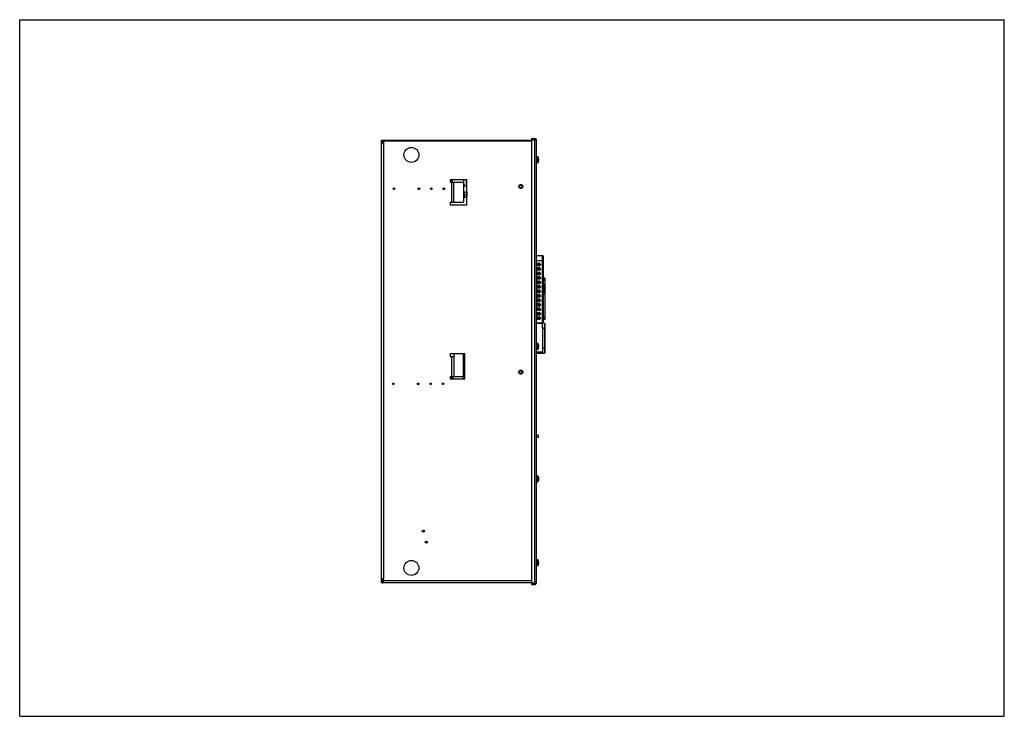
# Model space of a CAD drawing. Header units: millimetres. Extents: x 0 to 1980, y 0 to 1400.
import ezdxf

# ---------------------------------------------------------------- set-up
doc = ezdxf.new("R2010")
doc.units = ezdxf.units.MM
doc.header["$LTSCALE"] = 108.9
doc.layers.get('0').update_dxf_attribs({"linetype": 'CONTINUOUS'})
for name, color, linetype in [('00_COMPONENTS', 7, 'CONTINUOUS'), ('03_AXES', 7, 'CONTINUOUS'), ('3_ALL_AXES', 7, 'CONTINUOUS'), ('AXE', 7, 'CONTINUOUS')]:
    doc.layers.add(name, color=color, linetype=linetype)

msp = doc.modelspace()

# ---------------------------------------------------------------- linework, layer by layer
at = {"color": 7, "linetype": 'Continuous'}
for p, q in [((0, 0), (0, 1400)), ((0, 1400), (1980, 1400)), ((1980, 0), (1980, 1400)), ((727.8, 268.2), (727.8, 1158.2)), ((727.8, 1158.2), (1029.1, 1158.2)), ((731.8, 1152.2), (727.8, 1152.2)), ((729.8, 1155.2), (731.8, 1155.2)), ((731.8, 1158.2), (731.8, 1152.2)), ((1029.1, 1161.5), (1029.1, 1160)), ((1029.1, 1161.5), (1036.1, 1161.5)), ((1029.1, 1158.5), (1029.1, 268)), ((1029.1, 1158.5), (1039.1, 1158.5)), ((1039.1, 268), (1039.1, 1158.5)), ((1041.5, 1124.2), (1039.1, 1124.2)), ((1041.5, 1112.2), (1039.1, 1112.2)), ((1041.5, 1124.2), (1041.5, 1124.2)), ((1042.1, 1124.2), (1041.5, 1124.2)), ((1041.5, 1112.2), (1041.5, 1112.3)), ((1042.1, 1112.3), (1041.5, 1112.3)), ((1042.1, 1112.3), (1042.1, 1124.2)), ((1043.4, 1119.9), (1043.5, 1119.9)), ((1043.4, 1119.9), (1043.5, 1119.9)), ((1043.4, 1116.5), (1043.5, 1116.5)), ((865.4, 1078.2), (865.4, 1073.2)), ((899.4, 1078.2), (865.4, 1078.2)), ((865.4, 1073.2), (892.8, 1073.2)), ((867.8, 1078.2), (867.8, 1074.3)), ((872.8, 1033.2), (872.8, 1073.2)), ((892.8, 1078.2), (892.8, 1033.2)), ((897.8, 1078.2), (897.8, 1066.2)), ((899.4, 1028.2), (899.4, 1078.2)), ((894.8, 1068.2), (892.8, 1068.2)), ((893.2, 1066.2), (892.8, 1065.6)), ((892.8, 1054.7), (893.8, 1054.7)), ((893.2, 1066.2), (899.4, 1066.2)), ((893.8, 1054.7), (893.8, 1041.7)), ((893.8, 1053.2), (898.6, 1053.2)), ((865.4, 1033.2), (865.4, 1028.2)), ((865.4, 1033.2), (892.8, 1033.2)), ((892.8, 1041.7), (893.8, 1041.7)), ((893.8, 1048.2), (898.6, 1048.2)), ((893.8, 1043.2), (898.6, 1043.2)), ((865.4, 1028.2), (899.4, 1028.2)), ((1041.5, 749.2), (1039.1, 749.2)), ((1041.5, 737.2), (1039.1, 737.2)), ((1042.1, 749.2), (1041.5, 749.2)), ((1041.5, 749.2), (1041.5, 749.2)), ((1042.1, 737.3), (1041.5, 737.3)), ((1041.5, 737.2), (1041.5, 737.3)), ((1042.1, 737.3), (1042.1, 749.2)), ((1043.4, 744.9), (1043.5, 744.9)), ((1043.4, 744.9), (1043.5, 744.9)), ((1043.4, 741.5), (1043.5, 741.5)), ((865.4, 728.2), (865.4, 723.2)), ((895.2, 728.2), (865.4, 728.2)), ((865.4, 723.2), (872.8, 723.2)), ((872.8, 728.2), (872.8, 683.2)), ((892.8, 678.2), (892.8, 728.2)), ((893.6, 714.7), (893.8, 714.7)), ((893.8, 714.7), (893.8, 701.7)), ((893.8, 713.2), (895.2, 713.2)), ((895.2, 678.2), (895.2, 728.2)), ((892.8, 701.7), (893.8, 701.7)), ((893.8, 708.2), (895.2, 708.2)), ((893.8, 703.2), (895.2, 703.2)), ((865.4, 683.2), (892.8, 683.2)), ((865.4, 683.2), (865.4, 678.2)), ((865.4, 678.2), (895.2, 678.2)), ((893.2, 690.2), (892.8, 690.9)), ((895.2, 690.2), (893.2, 690.2)), ((851.2, 666.6), (851.2, 669.9)), ((1042.3, 565.2), (1039.1, 565.2)), ((1042.3, 560.2), (1039.1, 560.2)), ((1042.3, 565.2), (1042.3, 560.2)), ((1039.1, 485.5), (1043.3, 481.3)), ((1043.3, 481.3), (1043.3, 473.1)), ((1043.3, 473.1), (1039.1, 468.9)), ((1041.5, 314.2), (1039.1, 314.2)), ((1041.5, 302.2), (1039.1, 302.2)), ((1042.1, 314.2), (1041.5, 314.2)), ((1041.5, 314.2), (1041.5, 314.2)), ((1042.1, 302.3), (1041.5, 302.3)), ((1041.5, 302.2), (1041.5, 302.3)), ((1042.1, 302.3), (1042.1, 314.2)), ((1043.4, 309.9), (1043.5, 309.9)), ((1043.4, 309.9), (1043.5, 309.9)), ((1043.4, 306.5), (1043.5, 306.5)), ((731.8, 276.2), (727.8, 276.2)), ((729.8, 268.2), (727.8, 268.2)), ((731.8, 268.2), (731.8, 276.2)), ((1029.1, 268.2), (731.8, 268.2)), ((1029.1, 268), (1039.1, 268)), ((1029.1, 266.5), (1029.1, 265)), ((1029.1, 265), (1036.1, 265)), ((0, 0), (1980, 0))]:
    msp.add_line(p, q, dxfattribs=at)
at = {"color": 3, "linetype": 'Continuous'}
for p, q in [((729.8, 1158.2), (729.8, 1152.2)), ((1029.1, 1160), (1036.1, 1160)), ((869.8, 1078.2), (869.8, 1074.3)), ((894.8, 1066.2), (894.8, 1068.2)), ((869.3, 681.2), (865.3, 681.2)), ((869.3, 681.2), (869.3, 678.2)), ((871.3, 681.2), (871.3, 678.2)), ((1039.1, 483.4), (1041.8, 480.7)), ((1040.8, 480.7), (1039.1, 482.4)), ((1040.8, 473.7), (1040.8, 480.7)), ((1041.8, 480.7), (1041.8, 473.7)), ((1039.1, 472), (1040.8, 473.7)), ((1041.8, 473.7), (1039.1, 471)), ((813.9, 372.1), (809.7, 372.1)), ((815.7, 349.9), (819.7, 350.8)), ((1029.1, 266.5), (1036.1, 266.5))]:
    msp.add_line(p, q, dxfattribs=at)
at = {"color": 9, "linetype": 'Continuous'}
for p, q in [((1029.1, 1156.2), (731.8, 1156.2)), ((731.8, 1152.2), (731.8, 276.2)), ((1036.1, 1161.5), (1036.1, 1160)), ((1036.1, 268), (1036.1, 1158.5)), ((1043.5, 1120), (1043.4, 1120)), ((1043.4, 1118.9), (1043.4, 1118.9)), ((1043.5, 1117.6), (1043.4, 1117.6)), ((1043.5, 1116.5), (1043.4, 1116.5)), ((867.8, 1074.3), (869.8, 1074.3)), ((868.8, 1033.2), (868.8, 1073.2)), ((1043.5, 745), (1043.4, 745)), ((1043.4, 743.9), (1043.4, 743.9)), ((1043.5, 742.6), (1043.4, 742.6)), ((1043.5, 741.5), (1043.4, 741.5)), ((868.8, 683.2), (868.8, 723.2)), ((869.3, 681.2), (871.3, 681.2)), ((1040.8, 480.7), (1041.5, 481)), ((1041.8, 480.7), (1043.3, 481.3)), ((1040.8, 473.7), (1041.5, 473.4)), ((1041.8, 473.7), (1043.3, 473.1)), ((1043.5, 310), (1043.4, 310)), ((1043.4, 308.9), (1043.4, 308.9)), ((1043.5, 307.6), (1043.4, 307.6)), ((1043.5, 306.5), (1043.4, 306.5)), ((727.8, 270.2), (731.8, 270.2)), ((729.8, 270.2), (729.8, 276.2)), ((1029.1, 272.2), (731.8, 272.2)), ((1036.1, 266.5), (1036.1, 265))]:
    msp.add_line(p, q, dxfattribs=at)
at = {"color": 7, "linetype": 'Continuous'}
for centre, radius in [((787.8, 1128.2), 15), ((752.8, 1060.2), 1.65), ((802.8, 1060.2), 1.65), ((827.8, 1060.2), 1.65), ((852.8, 1060.2), 1.65), ((1007.8, 1064.7), 2.98), ((1007.8, 691.7), 2.98), ((751.3, 668.2), 1.65), ((801.3, 668.2), 1.65), ((826.3, 668.2), 1.65), ((851.3, 668.2), 1.65), ((811.8, 372.1), 2.1), ((817.8, 350.1), 2.1), ((787.8, 298.2), 15)]:
    msp.add_circle(centre, radius, dxfattribs=at)
for centre, radius, start, end in [((1036.1, 1158.5), 3, 0, 90), ((1031.7, 1118.2), 12, 8.7376, 29.7185), ((1031.7, 1118.2), 12, 330.2815, 351.1418), ((1040.9, 1118.2), 2.66, 352.8551, 353.0626), ((866.7, 1074.3), 1.1, 270, 360), ((1031.7, 743.2), 12, 8.7376, 29.7185), ((1031.7, 743.2), 12, 330.2815, 351.1418), ((1040.9, 743.2), 2.66, 352.8551, 353.0626), ((867.3, 681.2), 2, 0, 78.5372), ((1031.7, 308.2), 12, 8.7376, 29.7185), ((1031.7, 308.2), 12, 330.2815, 351.1418), ((1040.9, 308.2), 2.66, 352.8551, 353.0626), ((729.8, 270.2), 2, 180, 344.9142), ((1036.1, 268), 3, 270, 360)]:
    msp.add_arc(centre, radius, start, end, dxfattribs=at)
at = {"color": 3, "linetype": 'Continuous'}
for centre, radius, start, end in [((1036.1, 1158.5), 1.5, 5.9645, 90), ((866.7, 1074.3), 3.1, 338.9577, 360), ((867.3, 681.2), 4, 0, 30.1054), ((1036.1, 268), 1.5, 270, 360)]:
    msp.add_arc(centre, radius, start, end, dxfattribs=at)
at = {"color": 7, "linetype": 'Continuous'}
for points, knots in [([(1043.4, 1119.9), (1043.4, 1120), (1043.4, 1120), (1043.4, 1120), (1043.4, 1120), (1043.4, 1120)], [0, 0, 0, 0, 0.378241, 0.664744, 1, 1, 1, 1]), ([(1043.4, 1120), (1043.4, 1120), (1043.4, 1120), (1043.5, 1120), (1043.5, 1120)], [0, 0, 0, 0, 0.373318, 1, 1, 1, 1]), ([(1043.5, 1118.6), (1043.4, 1118.7), (1043.4, 1119), (1043.4, 1119.3), (1043.4, 1119.6), (1043.4, 1119.8), (1043.4, 1119.9), (1043.4, 1119.9)], [0, 0, 0, 0, 0.23428, 0.526933, 0.805695, 0.917018, 1, 1, 1, 1]), ([(1043.4, 1119.9), (1043.4, 1119.8), (1043.4, 1119.8), (1043.4, 1119.7), (1043.4, 1119.7)], [0, 0, 0, 0, 0.42834, 1, 1, 1, 1]), ([(1043.4, 1119.6), (1043.4, 1119.4), (1043.4, 1119.2), (1043.4, 1119), (1043.4, 1118.9)], [0, 0, 0, 0, 0.532825, 1, 1, 1, 1]), ([(1043.5, 1118.6), (1043.5, 1118.7), (1043.5, 1118.7), (1043.5, 1118.8), (1043.4, 1118.9)], [0, 0, 0, 0, 0.273368, 1, 1, 1, 1]), ([(1043.4, 1116.5), (1043.4, 1116.6), (1043.4, 1116.7), (1043.4, 1116.9), (1043.4, 1117.2), (1043.4, 1117.5), (1043.4, 1117.7), (1043.5, 1117.8)], [0, 0, 0, 0, 0.088005, 0.202262, 0.481141, 0.769525, 1, 1, 1, 1]), ([(1043.5, 1117.6), (1043.4, 1117.5), (1043.4, 1117.2), (1043.4, 1116.9), (1043.4, 1116.8)], [0, 0, 0, 0, 0.479956, 1, 1, 1, 1]), ([(1043.4, 1116.4), (1043.4, 1116.4), (1043.4, 1116.4), (1043.4, 1116.5), (1043.4, 1116.5), (1043.4, 1116.5)], [0, 0, 0, 0, 0.170577, 0.505344, 1, 1, 1, 1]), ([(1043.4, 1116.5), (1043.4, 1116.5), (1043.4, 1116.5), (1043.4, 1116.5), (1043.4, 1116.5)], [0, 0, 0, 0, 0.215812, 1, 1, 1, 1]), ([(1043.5, 1116.5), (1043.5, 1116.5), (1043.5, 1116.5), (1043.4, 1116.4), (1043.4, 1116.4)], [0, 0, 0, 0, 0.645397, 1, 1, 1, 1]), ([(1043.5, 1120), (1043.5, 1120), (1043.5, 1120), (1043.5, 1119.9), (1043.5, 1119.9)], [0, 0, 0, 0, 0.280019, 1, 1, 1, 1]), ([(1043.5, 1119.9), (1043.5, 1119.9), (1043.5, 1120), (1043.5, 1120), (1043.5, 1120), (1043.5, 1120)], [0, 0, 0, 0, 0.297755, 0.594479, 1, 1, 1, 1]), ([(1043.5, 1120), (1043.5, 1120), (1043.5, 1120), (1043.5, 1120), (1043.5, 1120)], [0, 0, 0, 0, 0.227197, 1, 1, 1, 1]), ([(1043.5, 1120), (1043.5, 1120), (1043.5, 1120), (1043.5, 1119.9), (1043.5, 1119.9)], [0, 0, 0, 0, 0.659769, 1, 1, 1, 1]), ([(1043.5, 1119.9), (1043.5, 1119.9), (1043.5, 1119.9), (1043.5, 1119.9), (1043.5, 1119.9), (1043.5, 1119.9)], [0, 0, 0, 0, 0.383528, 0.669242, 1, 1, 1, 1]), ([(1043.5, 1118.6), (1043.5, 1118.6), (1043.5, 1118.4), (1043.5, 1118.2), (1043.5, 1118), (1043.5, 1117.9), (1043.5, 1117.8)], [0, 0, 0, 0, 0.221541, 0.499998, 0.778456, 1, 1, 1, 1]), ([(1043.5, 1118.2), (1043.5, 1118.3), (1043.5, 1118.4), (1043.5, 1118.5), (1043.5, 1118.6)], [0, 0, 0, 0, 0.25845, 1, 1, 1, 1]), ([(1043.5, 1117.8), (1043.5, 1117.9), (1043.5, 1118), (1043.5, 1118.1), (1043.5, 1118.2)], [0, 0, 0, 0, 0.238699, 1, 1, 1, 1]), ([(1043.5, 1117.6), (1043.5, 1117.6), (1043.5, 1117.7), (1043.5, 1117.8), (1043.5, 1117.8)], [0, 0, 0, 0, 0.232977, 1, 1, 1, 1]), ([(1043.5, 1116.4), (1043.5, 1116.4), (1043.5, 1116.4), (1043.5, 1116.4), (1043.5, 1116.5)], [0, 0, 0, 0, 0.274, 1, 1, 1, 1]), ([(1043.5, 1116.5), (1043.5, 1116.5), (1043.5, 1116.5), (1043.5, 1116.5), (1043.5, 1116.5), (1043.5, 1116.5)], [0, 0, 0, 0, 0.712203, 0.901999, 1, 1, 1, 1]), ([(1043.5, 1116.5), (1043.5, 1116.5), (1043.5, 1116.5), (1043.5, 1116.5), (1043.5, 1116.5)], [0, 0, 0, 0, 0.324254, 1, 1, 1, 1]), ([(1043.4, 744.9), (1043.4, 745), (1043.4, 745), (1043.4, 745), (1043.4, 745), (1043.4, 745)], [0, 0, 0, 0, 0.378241, 0.664744, 1, 1, 1, 1]), ([(1043.4, 745), (1043.4, 745), (1043.4, 745), (1043.5, 745), (1043.5, 745)], [0, 0, 0, 0, 0.373318, 1, 1, 1, 1]), ([(1043.5, 743.6), (1043.4, 743.7), (1043.4, 744), (1043.4, 744.3), (1043.4, 744.6), (1043.4, 744.8), (1043.4, 744.9), (1043.4, 744.9)], [0, 0, 0, 0, 0.23428, 0.526933, 0.805695, 0.917018, 1, 1, 1, 1]), ([(1043.4, 744.9), (1043.4, 744.8), (1043.4, 744.8), (1043.4, 744.7), (1043.4, 744.7)], [0, 0, 0, 0, 0.42834, 1, 1, 1, 1]), ([(1043.4, 744.6), (1043.4, 744.4), (1043.4, 744.2), (1043.4, 744), (1043.4, 743.9)], [0, 0, 0, 0, 0.532825, 1, 1, 1, 1]), ([(1043.5, 743.6), (1043.5, 743.7), (1043.5, 743.7), (1043.5, 743.8), (1043.4, 743.9)], [0, 0, 0, 0, 0.273368, 1, 1, 1, 1]), ([(1043.4, 741.5), (1043.4, 741.6), (1043.4, 741.7), (1043.4, 741.9), (1043.4, 742.2), (1043.4, 742.5), (1043.4, 742.7), (1043.5, 742.8)], [0, 0, 0, 0, 0.088005, 0.202262, 0.481141, 0.769525, 1, 1, 1, 1]), ([(1043.5, 742.6), (1043.4, 742.5), (1043.4, 742.2), (1043.4, 741.9), (1043.4, 741.8)], [0, 0, 0, 0, 0.479956, 1, 1, 1, 1]), ([(1043.4, 741.4), (1043.4, 741.4), (1043.4, 741.4), (1043.4, 741.5), (1043.4, 741.5), (1043.4, 741.5)], [0, 0, 0, 0, 0.170577, 0.505344, 1, 1, 1, 1]), ([(1043.4, 741.5), (1043.4, 741.5), (1043.4, 741.5), (1043.4, 741.5), (1043.4, 741.5)], [0, 0, 0, 0, 0.215812, 1, 1, 1, 1]), ([(1043.5, 741.5), (1043.5, 741.5), (1043.5, 741.5), (1043.4, 741.4), (1043.4, 741.4)], [0, 0, 0, 0, 0.645397, 1, 1, 1, 1]), ([(1043.5, 745), (1043.5, 745), (1043.5, 745), (1043.5, 744.9), (1043.5, 744.9)], [0, 0, 0, 0, 0.280019, 1, 1, 1, 1]), ([(1043.5, 744.9), (1043.5, 744.9), (1043.5, 745), (1043.5, 745), (1043.5, 745), (1043.5, 745)], [0, 0, 0, 0, 0.297755, 0.594479, 1, 1, 1, 1]), ([(1043.5, 745), (1043.5, 745), (1043.5, 745), (1043.5, 745), (1043.5, 745)], [0, 0, 0, 0, 0.227197, 1, 1, 1, 1]), ([(1043.5, 745), (1043.5, 745), (1043.5, 745), (1043.5, 744.9), (1043.5, 744.9)], [0, 0, 0, 0, 0.659769, 1, 1, 1, 1]), ([(1043.5, 744.9), (1043.5, 744.9), (1043.5, 744.9), (1043.5, 744.9), (1043.5, 744.9), (1043.5, 744.9)], [0, 0, 0, 0, 0.383528, 0.669242, 1, 1, 1, 1]), ([(1043.5, 743.6), (1043.5, 743.6), (1043.5, 743.4), (1043.5, 743.2), (1043.5, 743), (1043.5, 742.9), (1043.5, 742.8)], [0, 0, 0, 0, 0.221541, 0.499998, 0.778456, 1, 1, 1, 1]), ([(1043.5, 743.2), (1043.5, 743.3), (1043.5, 743.4), (1043.5, 743.5), (1043.5, 743.6)], [0, 0, 0, 0, 0.25845, 1, 1, 1, 1]), ([(1043.5, 742.8), (1043.5, 742.9), (1043.5, 743), (1043.5, 743.1), (1043.5, 743.2)], [0, 0, 0, 0, 0.238699, 1, 1, 1, 1]), ([(1043.5, 742.6), (1043.5, 742.6), (1043.5, 742.7), (1043.5, 742.8), (1043.5, 742.8)], [0, 0, 0, 0, 0.232977, 1, 1, 1, 1]), ([(1043.5, 741.4), (1043.5, 741.4), (1043.5, 741.4), (1043.5, 741.4), (1043.5, 741.5)], [0, 0, 0, 0, 0.274, 1, 1, 1, 1]), ([(1043.5, 741.5), (1043.5, 741.5), (1043.5, 741.5), (1043.5, 741.5), (1043.5, 741.5), (1043.5, 741.5)], [0, 0, 0, 0, 0.712203, 0.901999, 1, 1, 1, 1]), ([(1043.5, 741.5), (1043.5, 741.5), (1043.5, 741.5), (1043.5, 741.5), (1043.5, 741.5)], [0, 0, 0, 0, 0.324254, 1, 1, 1, 1]), ([(1043.4, 309.9), (1043.4, 310), (1043.4, 310), (1043.4, 310), (1043.4, 310), (1043.4, 310)], [0, 0, 0, 0, 0.378241, 0.664744, 1, 1, 1, 1]), ([(1043.4, 310), (1043.4, 310), (1043.4, 310), (1043.5, 310), (1043.5, 310)], [0, 0, 0, 0, 0.373318, 1, 1, 1, 1]), ([(1043.5, 308.6), (1043.4, 308.7), (1043.4, 309), (1043.4, 309.3), (1043.4, 309.6), (1043.4, 309.8), (1043.4, 309.9), (1043.4, 309.9)], [0, 0, 0, 0, 0.23428, 0.526933, 0.805695, 0.917018, 1, 1, 1, 1]), ([(1043.4, 309.9), (1043.4, 309.8), (1043.4, 309.8), (1043.4, 309.7), (1043.4, 309.7)], [0, 0, 0, 0, 0.42834, 1, 1, 1, 1]), ([(1043.4, 309.6), (1043.4, 309.4), (1043.4, 309.2), (1043.4, 309), (1043.4, 308.9)], [0, 0, 0, 0, 0.532825, 1, 1, 1, 1]), ([(1043.5, 308.6), (1043.5, 308.7), (1043.5, 308.7), (1043.5, 308.8), (1043.4, 308.9)], [0, 0, 0, 0, 0.273368, 1, 1, 1, 1]), ([(1043.4, 306.5), (1043.4, 306.6), (1043.4, 306.7), (1043.4, 306.9), (1043.4, 307.2), (1043.4, 307.5), (1043.4, 307.7), (1043.5, 307.8)], [0, 0, 0, 0, 0.088005, 0.202262, 0.481141, 0.769525, 1, 1, 1, 1]), ([(1043.5, 307.6), (1043.4, 307.5), (1043.4, 307.2), (1043.4, 306.9), (1043.4, 306.8)], [0, 0, 0, 0, 0.479956, 1, 1, 1, 1]), ([(1043.4, 306.4), (1043.4, 306.4), (1043.4, 306.4), (1043.4, 306.5), (1043.4, 306.5), (1043.4, 306.5)], [0, 0, 0, 0, 0.170577, 0.505344, 1, 1, 1, 1]), ([(1043.4, 306.5), (1043.4, 306.5), (1043.4, 306.5), (1043.4, 306.5), (1043.4, 306.5)], [0, 0, 0, 0, 0.215812, 1, 1, 1, 1]), ([(1043.5, 306.5), (1043.5, 306.5), (1043.5, 306.5), (1043.4, 306.4), (1043.4, 306.4)], [0, 0, 0, 0, 0.645397, 1, 1, 1, 1]), ([(1043.5, 310), (1043.5, 310), (1043.5, 310), (1043.5, 309.9), (1043.5, 309.9)], [0, 0, 0, 0, 0.280019, 1, 1, 1, 1]), ([(1043.5, 309.9), (1043.5, 309.9), (1043.5, 310), (1043.5, 310), (1043.5, 310), (1043.5, 310)], [0, 0, 0, 0, 0.297755, 0.594479, 1, 1, 1, 1]), ([(1043.5, 310), (1043.5, 310), (1043.5, 310), (1043.5, 310), (1043.5, 310)], [0, 0, 0, 0, 0.227197, 1, 1, 1, 1]), ([(1043.5, 310), (1043.5, 310), (1043.5, 310), (1043.5, 309.9), (1043.5, 309.9)], [0, 0, 0, 0, 0.659769, 1, 1, 1, 1]), ([(1043.5, 309.9), (1043.5, 309.9), (1043.5, 309.9), (1043.5, 309.9), (1043.5, 309.9), (1043.5, 309.9)], [0, 0, 0, 0, 0.383528, 0.669242, 1, 1, 1, 1]), ([(1043.5, 308.6), (1043.5, 308.6), (1043.5, 308.4), (1043.5, 308.2), (1043.5, 308), (1043.5, 307.9), (1043.5, 307.8)], [0, 0, 0, 0, 0.221541, 0.499998, 0.778456, 1, 1, 1, 1]), ([(1043.5, 308.2), (1043.5, 308.3), (1043.5, 308.4), (1043.5, 308.5), (1043.5, 308.6)], [0, 0, 0, 0, 0.25845, 1, 1, 1, 1]), ([(1043.5, 307.8), (1043.5, 307.9), (1043.5, 308), (1043.5, 308.1), (1043.5, 308.2)], [0, 0, 0, 0, 0.238699, 1, 1, 1, 1]), ([(1043.5, 307.6), (1043.5, 307.6), (1043.5, 307.7), (1043.5, 307.8), (1043.5, 307.8)], [0, 0, 0, 0, 0.232977, 1, 1, 1, 1]), ([(1043.5, 306.4), (1043.5, 306.4), (1043.5, 306.4), (1043.5, 306.4), (1043.5, 306.5)], [0, 0, 0, 0, 0.274, 1, 1, 1, 1]), ([(1043.5, 306.5), (1043.5, 306.5), (1043.5, 306.5), (1043.5, 306.5), (1043.5, 306.5), (1043.5, 306.5)], [0, 0, 0, 0, 0.712203, 0.901999, 1, 1, 1, 1]), ([(1043.5, 306.5), (1043.5, 306.5), (1043.5, 306.5), (1043.5, 306.5), (1043.5, 306.5)], [0, 0, 0, 0, 0.324254, 1, 1, 1, 1])]:
    msp.add_open_spline(points, degree=3, knots=knots, dxfattribs=at)
at = {"layer": '00_COMPONENTS', "color": 7, "linetype": 'Continuous'}
for p, q in [((1051, 925.3), (1039.1, 925.3)), ((1051.5, 790.7), (1051.5, 925.3)), ((1053, 925.3), (1051.5, 925.3)), ((1053.5, 792.4), (1053.5, 924.8)), ((1044.3, 910.2), (1039.1, 910.2)), ((1039.1, 908), (1046.4, 908.1)), ((1044.3, 901.2), (1039.1, 901.2)), ((1039.1, 899), (1046.4, 899.1)), ((1044.3, 892.2), (1039.1, 892.2)), ((1039.1, 891.6), (1044.9, 891.6)), ((1044.6, 890), (1044.6, 891.6)), ((1044.9, 892.1), (1044.9, 890.1)), ((1044.9, 892.1), (1044.9, 890.1)), ((1046.4, 908), (1046.4, 908.1)), ((1046.4, 899), (1046.4, 899.1)), ((1039.1, 890), (1046.4, 890.1)), ((1044.3, 883.2), (1039.1, 883.2)), ((1039.1, 881), (1046.4, 881.1)), ((1044.3, 874.2), (1039.1, 874.2)), ((1039.1, 872), (1046.4, 872.1)), ((1044.6, 881), (1044.6, 883.1)), ((1044.6, 881.8), (1044.9, 881.8)), ((1044.9, 883.1), (1044.9, 881.1)), ((1044.9, 883.1), (1044.9, 881.1)), ((1046.4, 890), (1046.4, 890.1)), ((1046.4, 881), (1046.4, 881.1)), ((1046.4, 872), (1046.4, 872.1)), ((1053.5, 880.9), (1053.5, 880.8)), ((1053.7, 880.5), (1053.5, 880.9)), ((1055.9, 880.5), (1053.5, 880.5)), ((1054.2, 880.9), (1054, 880.5)), ((1054.4, 880.5), (1054.2, 880.9)), ((1054.8, 880.9), (1054.6, 880.5)), ((1055, 880.5), (1054.8, 880.9)), ((1056, 880.5), (1055.9, 880.5)), ((1056.4, 875.9), (1056.4, 876.1)), ((1044.3, 865.2), (1039.1, 865.2)), ((1039.1, 863), (1046.4, 863.1)), ((1044.3, 856.2), (1039.1, 856.2)), ((1039.1, 854.6), (1044.9, 854.6)), ((1039.1, 854), (1046.4, 854.1)), ((1044.6, 854.6), (1044.6, 856.1)), ((1044.9, 856.1), (1044.9, 854.1)), ((1044.9, 856.1), (1044.9, 854.1)), ((1046.4, 863), (1046.4, 863.1)), ((1046.4, 854), (1046.4, 854.1)), ((1053.5, 848.8), (1053.5, 868.8)), ((1053.5, 868.8), (1055, 868.8)), ((1053.8, 848.8), (1053.8, 868.8)), ((1053.9, 848.8), (1053.9, 868.8)), ((1054.2, 868.8), (1054.2, 848.8)), ((1054.5, 868.8), (1054.5, 848.8)), ((1054.8, 868.8), (1054.8, 848.8)), ((1055, 868.8), (1055, 848.8)), ((1044.3, 847.2), (1039.1, 847.2)), ((1039.1, 846.6), (1044.9, 846.6)), ((1039.1, 845), (1046.4, 845.1)), ((1044.3, 838.2), (1039.1, 838.2)), ((1039.1, 836), (1046.4, 836.1)), ((1044.6, 846.6), (1044.6, 847.1)), ((1044.9, 847.1), (1044.9, 845.1)), ((1044.9, 847.1), (1044.9, 845.4)), ((1044.9, 845.1), (1044.9, 845.4)), ((1044.9, 845.4), (1046.3, 845.4)), ((1046.4, 845), (1046.4, 845.1)), ((1046.4, 836), (1046.4, 836.1)), ((1053.5, 848.8), (1055, 848.8)), ((1044.3, 829.2), (1039.1, 829.2)), ((1039.1, 827), (1046.4, 827.1)), ((1044.3, 820.2), (1039.1, 820.2)), ((1039.1, 818), (1046.4, 818.1)), ((1045.8, 828.5), (1039.9, 828.6)), ((1046.4, 827), (1046.4, 827.1)), ((1046.4, 818), (1046.4, 818.1)), ((1044.3, 811.2), (1039.1, 811.2)), ((1039.1, 809), (1046.4, 809.1)), ((1044.3, 802.2), (1039.1, 802.2)), ((1039.1, 800), (1046.4, 800.1)), ((1044.7, 811.1), (1044.7, 809.1)), ((1045.1, 802), (1046.2, 800.9)), ((1046.4, 809), (1046.4, 809.1)), ((1046.4, 800), (1046.4, 800.1)), ((1053.7, 797.3), (1053.5, 797)), ((1055.9, 797.3), (1053.5, 797.3)), ((1053.5, 797), (1053.5, 797)), ((1054.2, 797), (1054, 797.3)), ((1054.4, 797.3), (1054.2, 797)), ((1054.8, 797), (1054.6, 797.3)), ((1055, 797.3), (1054.8, 797)), ((1039.1, 790.6), (1045, 790.7)), ((1039.1, 790.5), (1043.8, 790.6)), ((1039.1, 790.5), (1043.8, 790.6)), ((1040, 789.9), (1051.6, 790)), ((1043.8, 790.6), (1043.8, 789.9)), ((1045, 790.6), (1051.5, 790.7)), ((1045, 790.7), (1045, 790.6)), ((1046.1, 790.7), (1046.1, 790)), ((1049.5, 790.7), (1049.5, 790)), ((1051.3, 790.7), (1051.3, 790)), ((1053, 791.9), (1051.5, 791.8)), ((1051.6, 790), (1055.5, 789.8)), ((1051.6, 783.3), (1051.6, 790)), ((1051.6, 780.1), (1051.6, 739.6)), ((1056, 789.3), (1056, 730.4)), ((1039.1, 732.7), (1050.9, 732.7)), ((1039.1, 732.6), (1048.7, 732.4)), ((1043.7, 732.7), (1043.7, 732.5)), ((1046.2, 732.7), (1046.2, 732.5)), ((1048.7, 732.6), (1049, 732.6)), ((1048.7, 729.6), (1048.7, 732.6)), ((1049, 732.7), (1049.1, 729.7)), ((1051.1, 730.4), (1050.9, 732.7)), ((1051.6, 736.5), (1051.6, 730.2)), ((1039.1, 729.6), (1048.7, 729.6)), ((1041.8, 729.6), (1041.8, 732.6)), ((1049, 731.6), (1048.7, 731.6)), ((1048.7, 729.7), (1051.1, 729.7)), ((1049, 732.4), (1049, 729.7)), ((1051.2, 729.7), (1051.6, 729.6)), ((1051.6, 729.6), (1055.5, 729.9))]:
    msp.add_line(p, q, dxfattribs=at)
at = {"layer": '00_COMPONENTS', "color": 9, "linetype": 'Continuous'}
for p, q in [((1051.5, 915.3), (1039.1, 915.3)), ((1051, 925.3), (1051, 790.7)), ((1053, 917.3), (1051.5, 917.3)), ((1053, 799.9), (1053, 917.3)), ((1053, 917.3), (1053.5, 917.3)), ((1039.1, 910.8), (1044.4, 910.8)), ((1039.1, 910.3), (1044.4, 910.3)), ((1044.3, 905.6), (1039.1, 905.6)), ((1044.3, 905.3), (1039.1, 905.3)), ((1039.1, 901.8), (1044.4, 901.8)), ((1039.1, 901.3), (1044.4, 901.3)), ((1044.3, 896.6), (1039.1, 896.6)), ((1044.3, 896.3), (1039.1, 896.3)), ((1039.1, 892.8), (1044.4, 892.8)), ((1039.1, 892.3), (1044.4, 892.3)), ((1039.9, 890), (1039.9, 891.6)), ((1044.4, 910.3), (1044.3, 910.2)), ((1044.3, 905.6), (1046.4, 908)), ((1044.3, 905.3), (1044.3, 905.6)), ((1044.4, 901.3), (1044.3, 901.2)), ((1044.3, 896.6), (1046.4, 899)), ((1044.3, 896.3), (1044.3, 896.6)), ((1044.4, 892.3), (1044.3, 892.2)), ((1044.4, 910.8), (1044.4, 910.3)), ((1044.4, 901.8), (1044.4, 901.3)), ((1044.4, 892.8), (1044.4, 892.3)), ((1044.9, 890.9), (1044.9, 891.6)), ((1046.5, 908.2), (1046.4, 908.1)), ((1046.5, 907.6), (1046.4, 908)), ((1046.5, 899.2), (1046.4, 899.1)), ((1046.5, 898.6), (1046.4, 899)), ((1046.5, 908.2), (1046.5, 907.6)), ((1047, 908.2), (1046.5, 908.2)), ((1047, 907.6), (1046.5, 907.6)), ((1046.5, 899.2), (1046.5, 898.6)), ((1047, 899.2), (1046.5, 899.2)), ((1047, 898.6), (1046.5, 898.6)), ((1047, 908.2), (1047, 907.6)), ((1047, 899.2), (1047, 898.6)), ((1044.3, 887.6), (1039.1, 887.6)), ((1044.3, 887.3), (1039.1, 887.3)), ((1039.1, 883.8), (1044.4, 883.8)), ((1039.1, 883.3), (1044.4, 883.3)), ((1044.3, 878.6), (1039.1, 878.6)), ((1044.3, 878.3), (1039.1, 878.3)), ((1039.1, 874.8), (1044.4, 874.8)), ((1039.1, 874.3), (1044.4, 874.3)), ((1039.9, 881), (1039.9, 883.2)), ((1044.3, 887.6), (1046.4, 890)), ((1044.3, 887.3), (1044.3, 887.6)), ((1044.4, 883.3), (1044.3, 883.2)), ((1044.3, 878.6), (1046.4, 881)), ((1044.3, 878.3), (1044.3, 878.6)), ((1044.4, 874.3), (1044.3, 874.2)), ((1044.3, 869.6), (1046.4, 872)), ((1044.4, 883.8), (1044.4, 883.3)), ((1044.4, 874.8), (1044.4, 874.3)), ((1044.9, 890.1), (1044.9, 890.3)), ((1044.9, 882.9), (1044.9, 883.1)), ((1046.5, 890.2), (1046.4, 890.1)), ((1046.5, 889.6), (1046.4, 890)), ((1046.5, 881.2), (1046.4, 881.1)), ((1046.5, 880.6), (1046.4, 881)), ((1046.5, 872.2), (1046.4, 872.1)), ((1046.5, 871.6), (1046.4, 872)), ((1046.5, 890.2), (1046.5, 889.6)), ((1047, 890.2), (1046.5, 890.2)), ((1047, 889.6), (1046.5, 889.6)), ((1046.5, 881.2), (1046.5, 880.6)), ((1047, 881.2), (1046.5, 881.2)), ((1047, 880.6), (1046.5, 880.6)), ((1046.5, 872.2), (1046.5, 871.6)), ((1047, 872.2), (1046.5, 872.2)), ((1047, 871.6), (1046.5, 871.6)), ((1047, 890.2), (1047, 889.6)), ((1047, 881.2), (1047, 880.6)), ((1047, 872.2), (1047, 871.6)), ((1056.4, 875.9), (1053.5, 875.9)), ((1056.2, 875.9), (1056.2, 802)), ((1044.3, 869.6), (1039.1, 869.6)), ((1044.3, 869.3), (1039.1, 869.3)), ((1039.1, 865.8), (1044.4, 865.8)), ((1039.1, 865.3), (1044.4, 865.3)), ((1044.3, 860.6), (1039.1, 860.6)), ((1044.3, 860.3), (1039.1, 860.3)), ((1039.1, 856.8), (1044.4, 856.8)), ((1039.1, 856.3), (1044.4, 856.3)), ((1044.3, 851.6), (1039.1, 851.6)), ((1039.9, 854.6), (1039.9, 856.2)), ((1044.3, 869.3), (1044.3, 869.6)), ((1044.4, 865.3), (1044.3, 865.2)), ((1044.3, 860.6), (1046.4, 863)), ((1044.3, 860.3), (1044.3, 860.6)), ((1044.4, 856.3), (1044.3, 856.2)), ((1044.3, 851.6), (1046.4, 854)), ((1044.3, 851.3), (1044.3, 851.6)), ((1044.4, 865.8), (1044.4, 865.3)), ((1044.4, 856.8), (1044.4, 856.3)), ((1044.9, 854.6), (1044.9, 855.3)), ((1046.5, 863.2), (1046.4, 863.1)), ((1046.5, 862.6), (1046.4, 863)), ((1046.5, 854.2), (1046.4, 854.1)), ((1046.5, 853.6), (1046.4, 854)), ((1046.5, 863.2), (1046.5, 862.6)), ((1047, 863.2), (1046.5, 863.2)), ((1047, 862.6), (1046.5, 862.6)), ((1046.5, 854.2), (1046.5, 853.6)), ((1047, 854.2), (1046.5, 854.2)), ((1047, 853.6), (1046.5, 853.6)), ((1047, 863.2), (1047, 862.6)), ((1047, 854.2), (1047, 853.6)), ((1044.3, 851.3), (1039.1, 851.3)), ((1039.1, 847.8), (1044.4, 847.8)), ((1039.1, 847.3), (1044.4, 847.3)), ((1044.3, 842.6), (1039.1, 842.6)), ((1044.3, 842.3), (1039.1, 842.3)), ((1039.1, 838.8), (1044.4, 838.8)), ((1039.1, 838.3), (1044.4, 838.3)), ((1044.3, 833.6), (1039.1, 833.6)), ((1044.3, 833.3), (1039.1, 833.3)), ((1039.9, 846.6), (1039.9, 847.2)), ((1039.9, 836), (1039.9, 838.2)), ((1044.4, 847.3), (1044.3, 847.2)), ((1044.3, 842.6), (1046.4, 845)), ((1044.3, 842.3), (1044.3, 842.6)), ((1044.4, 838.3), (1044.3, 838.2)), ((1044.3, 833.6), (1046.4, 836)), ((1044.3, 833.3), (1044.3, 833.6)), ((1044.4, 847.8), (1044.4, 847.3)), ((1044.4, 838.8), (1044.4, 838.3)), ((1044.9, 846.6), (1044.9, 847.1)), ((1046.5, 845.2), (1046.4, 845.1)), ((1046.5, 844.6), (1046.4, 845)), ((1046.5, 836.2), (1046.4, 836.1)), ((1046.5, 835.6), (1046.4, 836)), ((1046.5, 845.2), (1046.5, 844.6)), ((1047, 845.2), (1046.5, 845.2)), ((1047, 844.6), (1046.5, 844.6)), ((1047, 836.2), (1046.5, 836.2)), ((1046.5, 836.2), (1046.5, 835.6)), ((1047, 835.6), (1046.5, 835.6)), ((1047, 845.2), (1047, 844.6)), ((1047, 836.2), (1047, 835.6)), ((1039.1, 829.8), (1044.4, 829.8)), ((1039.1, 829.3), (1044.4, 829.3)), ((1044.3, 824.6), (1039.1, 824.6)), ((1044.3, 824.3), (1039.1, 824.3)), ((1039.1, 820.8), (1044.4, 820.8)), ((1039.1, 820.3), (1044.4, 820.3)), ((1044.3, 815.6), (1039.1, 815.6)), ((1044.3, 815.3), (1039.1, 815.3)), ((1039.9, 828.6), (1039.9, 829.2)), ((1039.9, 818.3), (1039.9, 820.2)), ((1044.4, 829.3), (1044.3, 829.2)), ((1044.3, 824.6), (1046.4, 827)), ((1044.3, 824.3), (1044.3, 824.6)), ((1044.4, 820.3), (1044.3, 820.2)), ((1044.3, 815.6), (1046.4, 818)), ((1044.3, 815.3), (1044.3, 815.6)), ((1044.4, 829.8), (1044.4, 829.3)), ((1044.4, 820.8), (1044.4, 820.3)), ((1046.5, 827.2), (1046.4, 827.1)), ((1046.5, 826.6), (1046.4, 827)), ((1046.5, 818.2), (1046.4, 818.1)), ((1046.5, 817.6), (1046.4, 818)), ((1047, 827.2), (1046.5, 827.2)), ((1046.5, 827.2), (1046.5, 826.6)), ((1047, 826.6), (1046.5, 826.6)), ((1047, 818.2), (1046.5, 818.2)), ((1046.5, 818.2), (1046.5, 817.6)), ((1047, 817.6), (1046.5, 817.6)), ((1047, 827.2), (1047, 826.6)), ((1047, 818.2), (1047, 817.6)), ((1039.1, 811.8), (1044.4, 811.8)), ((1039.1, 811.3), (1044.4, 811.3)), ((1044.3, 806.6), (1039.1, 806.6)), ((1044.3, 806.3), (1039.1, 806.3)), ((1039.1, 802.8), (1044.4, 802.8)), ((1039.1, 802.3), (1044.4, 802.3)), ((1044.3, 797.6), (1039.1, 797.6)), ((1044.3, 797.3), (1039.1, 797.3)), ((1044.4, 811.3), (1044.3, 811.2)), ((1044.3, 806.6), (1046.4, 809)), ((1044.3, 806.3), (1044.3, 806.6)), ((1044.4, 802.3), (1044.3, 802.2)), ((1044.3, 797.6), (1046.4, 800)), ((1044.3, 797.3), (1044.3, 797.6)), ((1044.4, 811.8), (1044.4, 811.3)), ((1044.4, 802.8), (1044.4, 802.3)), ((1045.2, 800.1), (1045.2, 801.9)), ((1046.5, 809.2), (1046.4, 809.1)), ((1046.5, 808.6), (1046.4, 809)), ((1046.5, 800.2), (1046.4, 800.1)), ((1046.5, 799.6), (1046.4, 800)), ((1047, 809.2), (1046.5, 809.2)), ((1046.5, 809.2), (1046.5, 808.6)), ((1047, 808.6), (1046.5, 808.6)), ((1047, 800.2), (1046.5, 800.2)), ((1046.5, 800.2), (1046.5, 799.6)), ((1047, 799.6), (1046.5, 799.6)), ((1047, 809.2), (1047, 808.6)), ((1047, 800.2), (1047, 799.6)), ((1053, 799.9), (1051.5, 799.8)), ((1053, 799.9), (1053.5, 799.9)), ((1056.4, 802), (1053.5, 802)), ((1051.1, 780.9), (1051.1, 790)), ((1051.6, 780.1), (1056, 780.1)), ((1055.5, 789.8), (1055.5, 729.9)), ((1051.1, 738.9), (1051.1, 730.4)), ((1056, 739.6), (1051.6, 739.6)), ((1042, 732.5), (1042, 729.6)), ((1043.5, 732.5), (1043.5, 729.6)), ((1046.7, 729.6), (1046.7, 732.5)), ((1049, 731), (1048.7, 731)), ((1049, 731), (1048.7, 731))]:
    msp.add_line(p, q, dxfattribs=at)
at = {"layer": '00_COMPONENTS', "color": 7, "linetype": 'Continuous'}
for points in [[(1055.9, 797.3), (1056, 797.3), (1056, 797.4), (1056.1, 797.4), (1056.1, 797.4), (1056.1, 797.5), (1056.1, 797.5), (1056.2, 797.5), (1056.2, 797.6), (1056.2, 797.6), (1056.2, 797.6), (1056.2, 797.7), (1056.2, 797.7), (1056.2, 797.8), (1056.2, 797.8), (1056.2, 797.9), (1056.2, 797.9), (1056.2, 798), (1056.2, 798.1), (1056.3, 798.1), (1056.3, 798.2), (1056.3, 798.3), (1056.3, 798.4), (1056.3, 798.5), (1056.3, 798.6), (1056.3, 798.7), (1056.3, 798.8), (1056.3, 798.9), (1056.3, 799.1), (1056.3, 799.2), (1056.3, 799.3), (1056.3, 799.5), (1056.4, 799.6), (1056.4, 799.8), (1056.4, 799.9), (1056.4, 800.1), (1056.4, 800.2), (1056.4, 800.4), (1056.4, 800.6), (1056.4, 800.8), (1056.4, 801), (1056.4, 801.1), (1056.4, 801.3), (1056.4, 801.5), (1056.4, 801.7), (1056.4, 801.9), (1056.4, 875.9)], [(1056.4, 876.1), (1056.4, 876.3), (1056.4, 876.5), (1056.4, 876.7), (1056.4, 876.9), (1056.4, 877.1), (1056.4, 877.2), (1056.4, 877.4), (1056.4, 877.6), (1056.4, 877.7), (1056.4, 877.9), (1056.4, 878.1), (1056.4, 878.2), (1056.3, 878.4), (1056.3, 878.5), (1056.3, 878.6), (1056.3, 878.8), (1056.3, 878.9), (1056.3, 879), (1056.3, 879.1), (1056.3, 879.2), (1056.3, 879.3), (1056.3, 879.4), (1056.3, 879.5), (1056.3, 879.6), (1056.3, 879.7), (1056.2, 879.8), (1056.2, 879.8), (1056.2, 879.9), (1056.2, 880), (1056.2, 880), (1056.2, 880.1), (1056.2, 880.1), (1056.2, 880.2), (1056.2, 880.2), (1056.2, 880.2), (1056.2, 880.3), (1056.2, 880.3), (1056.1, 880.3), (1056.1, 880.3), (1056.1, 880.4), (1056.1, 880.4), (1056, 880.4), (1056, 880.5)]]:
    msp.add_lwpolyline(points, dxfattribs=at)
for centre, radius, start, end in [((1051, 924.8), 0.5, 0, 90), ((1053, 924.8), 0.5, 0, 87), ((1044.9, 890.6), 0.3, 94.7636, 265.2364), ((1044.9, 882.6), 0.3, 94.7636, 180), ((1044.9, 855.6), 0.3, 180, 265.2364), ((1039.9, 830.6), 2, 246.3476, 269), ((1038.2, 815.2), 3.5, 52.6656, 76.0707), ((1053, 792.4), 0.5, 273, 360), ((1045, 732.7), 57.4, 95.0148, 95.8997), ((1055.5, 789.3), 0.5, 0, 87), ((1051.1, 730.2), 0.5, 269, 360), ((1055.5, 730.4), 0.5, 273, 360)]:
    msp.add_arc(centre, radius, start, end, dxfattribs=at)
at = {"layer": '00_COMPONENTS', "color": 9, "linetype": 'Continuous'}
for centre, radius, start, end in [((1044.4, 908.2), 2.6, 359.9777, 90.0223), ((1044.4, 908.2), 2.1, 359.941, 90.059), ((1044.4, 899.2), 2.6, 359.9777, 90.0223), ((1044.4, 899.2), 2.1, 359.941, 90.059), ((1044.4, 890.2), 2.6, 359.9777, 90.0223), ((1044.4, 890.2), 2.1, 359.941, 90.059), ((1044.4, 881.2), 2.6, 359.9777, 90.0223), ((1044.4, 881.2), 2.1, 359.941, 90.059), ((1044.4, 872.2), 2.6, 359.9777, 90.0223), ((1044.4, 872.2), 2.1, 359.941, 90.059), ((1044.4, 863.2), 2.6, 359.9777, 90.0223), ((1044.4, 863.2), 2.1, 359.941, 90.059), ((1044.4, 854.2), 2.6, 359.9777, 90.0223), ((1044.4, 854.2), 2.1, 359.941, 90.059), ((1044.4, 845.2), 2.6, 359.9777, 90.0223), ((1044.4, 845.2), 2.1, 359.941, 90.059), ((1044.4, 836.2), 2.6, 359.9777, 90.0223), ((1044.4, 836.2), 2.1, 359.941, 90.059), ((1044.4, 827.2), 2.6, 359.9777, 90.0223), ((1044.4, 827.2), 2.1, 359.941, 90.059), ((1044.4, 818.2), 2.6, 359.9777, 90.0223), ((1044.4, 818.2), 2.1, 359.941, 90.059), ((1044.4, 809.2), 2.6, 359.9777, 90.0223), ((1044.4, 809.2), 2.1, 359.941, 90.059), ((1044.4, 800.2), 2.6, 359.9777, 90.0223), ((1044.4, 800.2), 2.1, 359.941, 90.059)]:
    msp.add_arc(centre, radius, start, end, dxfattribs=at)
at = {"layer": '00_COMPONENTS', "color": 7, "linetype": 'Continuous'}
msp.add_ellipse((1051.1, 722.9), major_axis=(-0.31, 9.54), ratio=0.040971, start_param=-0.783845, end_param=-0.673291, dxfattribs=at)
at = {"layer": '00_COMPONENTS', "color": 9, "linetype": 'Continuous'}
for points, knots in [([(1053, 917.3), (1053, 917.8), (1053, 918.8), (1053, 920.3), (1053, 921.6), (1053, 922.7), (1053, 923.4), (1053, 923.9), (1053, 924.3), (1053, 924.6), (1053, 924.9), (1053, 925.1), (1053, 925.2), (1053, 925.2), (1053, 925.2), (1053, 925.3), (1053, 925.3)], [0, 0, 0, 0, 0.195186, 0.382868, 0.555819, 0.707393, 0.773286, 0.831715, 0.882116, 0.924015, 0.957012, 0.980804, 0.989177, 0.995174, 0.998781, 1, 1, 1, 1]), ([(1047, 907.6), (1047, 907.3), (1046.8, 906.6), (1045.9, 905.6), (1045, 905.3), (1044.3, 905.3)], [0, 0, 0, 0, 0.251173, 0.503144, 1, 1, 1, 1]), ([(1046.5, 907.6), (1046.5, 907.1), (1045.9, 906.1), (1044.8, 905.7), (1044.3, 905.6)], [0, 0, 0, 0, 0.496103, 1, 1, 1, 1]), ([(1047, 898.6), (1047, 898.3), (1046.8, 897.6), (1045.9, 896.6), (1045, 896.3), (1044.3, 896.3)], [0, 0, 0, 0, 0.251173, 0.503144, 1, 1, 1, 1]), ([(1046.5, 898.6), (1046.5, 898.1), (1045.9, 897.1), (1044.8, 896.7), (1044.3, 896.6)], [0, 0, 0, 0, 0.496103, 1, 1, 1, 1]), ([(1047, 889.6), (1047, 889.3), (1046.8, 888.6), (1045.9, 887.6), (1045, 887.3), (1044.3, 887.3)], [0, 0, 0, 0, 0.251173, 0.503144, 1, 1, 1, 1]), ([(1046.5, 889.6), (1046.5, 889.1), (1045.9, 888.1), (1044.8, 887.7), (1044.3, 887.6)], [0, 0, 0, 0, 0.496103, 1, 1, 1, 1]), ([(1047, 880.6), (1047, 880.3), (1046.8, 879.6), (1045.9, 878.6), (1045, 878.3), (1044.3, 878.3)], [0, 0, 0, 0, 0.251173, 0.503144, 1, 1, 1, 1]), ([(1046.5, 880.6), (1046.5, 880.1), (1045.9, 879.1), (1044.8, 878.7), (1044.3, 878.6)], [0, 0, 0, 0, 0.496103, 1, 1, 1, 1]), ([(1047, 871.6), (1047, 871.3), (1046.8, 870.6), (1045.9, 869.6), (1045, 869.3), (1044.3, 869.3)], [0, 0, 0, 0, 0.251173, 0.503144, 1, 1, 1, 1]), ([(1046.5, 871.6), (1046.5, 871.1), (1045.9, 870.1), (1044.8, 869.7), (1044.3, 869.6)], [0, 0, 0, 0, 0.496103, 1, 1, 1, 1]), ([(1055.9, 880.5), (1055.9, 880.5), (1056, 880.4), (1056, 880.4), (1056, 880.3), (1056, 880), (1056.1, 879.6), (1056.1, 879.1), (1056.2, 878.4), (1056.2, 877.6), (1056.2, 876.7), (1056.2, 876.2), (1056.2, 875.9)], [0, 0, 0, 0, 0.007224, 0.022591, 0.046964, 0.080294, 0.172747, 0.296692, 0.447499, 0.619456, 0.806004, 1, 1, 1, 1]), ([(1047, 862.6), (1047, 862.3), (1046.8, 861.6), (1045.9, 860.6), (1045, 860.3), (1044.3, 860.3)], [0, 0, 0, 0, 0.251173, 0.503144, 1, 1, 1, 1]), ([(1046.5, 862.6), (1046.5, 862.1), (1045.9, 861.1), (1044.8, 860.7), (1044.3, 860.6)], [0, 0, 0, 0, 0.496103, 1, 1, 1, 1]), ([(1046.5, 853.6), (1046.5, 853.1), (1045.9, 852.1), (1044.8, 851.7), (1044.3, 851.6)], [0, 0, 0, 0, 0.496103, 1, 1, 1, 1]), ([(1047, 853.6), (1047, 853.3), (1046.8, 852.6), (1045.9, 851.6), (1045, 851.3), (1044.3, 851.3)], [0, 0, 0, 0, 0.251173, 0.503144, 1, 1, 1, 1]), ([(1046.5, 844.6), (1046.5, 844.1), (1045.9, 843.1), (1044.8, 842.7), (1044.3, 842.6)], [0, 0, 0, 0, 0.496103, 1, 1, 1, 1]), ([(1047, 844.6), (1047, 844.3), (1046.8, 843.6), (1045.9, 842.6), (1045, 842.3), (1044.3, 842.3)], [0, 0, 0, 0, 0.251173, 0.503144, 1, 1, 1, 1]), ([(1047, 835.6), (1047, 835.3), (1046.8, 834.6), (1045.9, 833.6), (1045, 833.3), (1044.3, 833.3)], [0, 0, 0, 0, 0.251173, 0.503144, 1, 1, 1, 1]), ([(1046.5, 835.6), (1046.5, 835.1), (1045.9, 834.1), (1044.8, 833.7), (1044.3, 833.6)], [0, 0, 0, 0, 0.496103, 1, 1, 1, 1]), ([(1039.8, 827), (1039.8, 827.2), (1039.8, 827.5), (1039.8, 827.9), (1039.8, 828.1), (1039.8, 828.3), (1039.8, 828.5), (1039.9, 828.5), (1039.8, 828.6), (1039.9, 828.6)], [0, 0, 0, 0, 0.395851, 0.568593, 0.71753, 0.838215, 0.927045, 0.981437, 1, 1, 1, 1]), ([(1047, 826.6), (1047, 826.3), (1046.8, 825.6), (1045.9, 824.6), (1045, 824.3), (1044.3, 824.3)], [0, 0, 0, 0, 0.251173, 0.503144, 1, 1, 1, 1]), ([(1046.5, 826.6), (1046.5, 826.1), (1045.9, 825.1), (1044.8, 824.7), (1044.3, 824.6)], [0, 0, 0, 0, 0.496103, 1, 1, 1, 1]), ([(1047, 817.6), (1047, 817.3), (1046.8, 816.6), (1045.9, 815.6), (1045, 815.3), (1044.3, 815.3)], [0, 0, 0, 0, 0.251173, 0.503144, 1, 1, 1, 1]), ([(1046.5, 817.6), (1046.5, 817.1), (1045.9, 816.1), (1044.8, 815.7), (1044.3, 815.6)], [0, 0, 0, 0, 0.496103, 1, 1, 1, 1]), ([(1047, 808.6), (1047, 808.3), (1046.8, 807.6), (1045.9, 806.6), (1045, 806.3), (1044.3, 806.3)], [0, 0, 0, 0, 0.251173, 0.503144, 1, 1, 1, 1]), ([(1046.5, 808.6), (1046.5, 808.1), (1045.9, 807.1), (1044.8, 806.7), (1044.3, 806.6)], [0, 0, 0, 0, 0.496103, 1, 1, 1, 1]), ([(1047, 799.6), (1047, 799.3), (1046.8, 798.6), (1045.9, 797.6), (1045, 797.3), (1044.3, 797.3)], [0, 0, 0, 0, 0.251173, 0.503144, 1, 1, 1, 1]), ([(1046.5, 799.6), (1046.5, 799.1), (1045.9, 798.1), (1044.8, 797.7), (1044.3, 797.6)], [0, 0, 0, 0, 0.496103, 1, 1, 1, 1]), ([(1053, 791.9), (1053, 791.9), (1053, 791.9), (1053, 792), (1053, 792), (1053, 792.1), (1053, 792.2), (1053, 792.3), (1053, 792.5), (1053, 792.9), (1053, 793.3), (1053, 793.7), (1053, 794.5), (1053, 795.5), (1053, 796.9), (1053, 798.4), (1053, 799.4), (1053, 799.9)], [0, 0, 0, 0, 0.001225, 0.004846, 0.010857, 0.019245, 0.029999, 0.043092, 0.076149, 0.118117, 0.168584, 0.227074, 0.293016, 0.444627, 0.61753, 0.80505, 1, 1, 1, 1]), ([(1056.2, 802), (1056.2, 801.7), (1056.2, 801.1), (1056.2, 800.2), (1056.2, 799.4), (1056.1, 798.7), (1056.1, 798.2), (1056, 797.8), (1056, 797.5), (1056, 797.4), (1056, 797.4), (1055.9, 797.3), (1055.9, 797.3)], [0, 0, 0, 0, 0.194004, 0.38056, 0.552522, 0.703331, 0.827276, 0.919724, 0.953051, 0.977418, 0.99278, 1, 1, 1, 1])]:
    msp.add_open_spline(points, degree=3, knots=knots, dxfattribs=at)
at = {"layer": '00_COMPONENTS', "color": 7, "linetype": 'Continuous'}
for points, knots in [([(1046.4, 908.1), (1046.4, 908.6), (1045.9, 909.7), (1044.8, 910.2), (1044.3, 910.2)], [0, 0, 0, 0, 0.499991, 1, 1, 1, 1]), ([(1046.4, 899.1), (1046.4, 899.6), (1045.9, 900.7), (1044.8, 901.2), (1044.3, 901.2)], [0, 0, 0, 0, 0.499991, 1, 1, 1, 1]), ([(1046.4, 890.1), (1046.4, 890.6), (1045.9, 891.7), (1044.8, 892.2), (1044.3, 892.2)], [0, 0, 0, 0, 0.499991, 1, 1, 1, 1]), ([(1046.4, 881.1), (1046.4, 881.6), (1045.9, 882.7), (1044.8, 883.2), (1044.3, 883.2)], [0, 0, 0, 0, 0.499991, 1, 1, 1, 1]), ([(1046.4, 872.1), (1046.4, 872.6), (1045.9, 873.7), (1044.8, 874.2), (1044.3, 874.2)], [0, 0, 0, 0, 0.499991, 1, 1, 1, 1]), ([(1046.4, 863.1), (1046.4, 863.6), (1045.9, 864.7), (1044.8, 865.2), (1044.3, 865.2)], [0, 0, 0, 0, 0.499991, 1, 1, 1, 1]), ([(1046.4, 854.1), (1046.4, 854.6), (1045.9, 855.7), (1044.8, 856.2), (1044.3, 856.2)], [0, 0, 0, 0, 0.499991, 1, 1, 1, 1]), ([(1046.4, 845.1), (1046.4, 845.6), (1045.9, 846.7), (1044.8, 847.2), (1044.3, 847.2)], [0, 0, 0, 0, 0.499991, 1, 1, 1, 1]), ([(1046.4, 836.1), (1046.4, 836.6), (1045.9, 837.7), (1044.8, 838.2), (1044.3, 838.2)], [0, 0, 0, 0, 0.499991, 1, 1, 1, 1]), ([(1046.4, 827.1), (1046.4, 827.6), (1045.9, 828.7), (1044.8, 829.2), (1044.3, 829.2)], [0, 0, 0, 0, 0.499991, 1, 1, 1, 1]), ([(1046.4, 818.1), (1046.4, 818.6), (1045.9, 819.7), (1044.8, 820.2), (1044.3, 820.2)], [0, 0, 0, 0, 0.499991, 1, 1, 1, 1]), ([(1046.4, 809.1), (1046.4, 809.6), (1045.9, 810.7), (1044.8, 811.2), (1044.3, 811.2)], [0, 0, 0, 0, 0.499991, 1, 1, 1, 1]), ([(1046.4, 800.1), (1046.4, 800.6), (1045.9, 801.7), (1044.8, 802.2), (1044.3, 802.2)], [0, 0, 0, 0, 0.499991, 1, 1, 1, 1]), ([(1051.6, 783.3), (1051.6, 783), (1051.5, 782.6), (1051.5, 782.1), (1051.4, 781.7), (1051.3, 781.4), (1051.3, 781.1), (1051.2, 781), (1051.2, 780.9), (1051.1, 780.8), (1051.1, 780.9)], [0, 0, 0, 0, 0.245307, 0.494637, 0.620523, 0.747044, 0.874055, 0.937688, 0.969503, 1, 1, 1, 1]), ([(1051.1, 780.9), (1051.2, 780.7), (1051.5, 780.5), (1051.6, 780.2), (1051.6, 780.1)], [0, 0, 0, 0, 0.748403, 1, 1, 1, 1]), ([(1051.1, 738.9), (1051.2, 739.1), (1051.5, 739.3), (1051.6, 739.6), (1051.6, 739.6)], [0, 0, 0, 0, 0.748407, 1, 1, 1, 1]), ([(1051.1, 738.9), (1051.1, 738.9), (1051.2, 738.9), (1051.2, 738.8), (1051.3, 738.6), (1051.3, 738.4), (1051.4, 738.1), (1051.5, 737.7), (1051.5, 737.1), (1051.6, 736.7), (1051.6, 736.5)], [0, 0, 0, 0, 0.03047, 0.062288, 0.125923, 0.252937, 0.379461, 0.505351, 0.754687, 1, 1, 1, 1])]:
    msp.add_open_spline(points, degree=3, knots=knots, dxfattribs=at)
at = {"layer": '03_AXES', "color": 7, "linetype": 'Continuous'}
for p, q in [((892.8, 719.4), (895.2, 719.4)), ((893.6, 719.4), (893.6, 711.8))]:
    msp.add_line(p, q, dxfattribs=at)
at = {"layer": '03_AXES', "color": 9, "linetype": 'Continuous'}
msp.add_line((892.8, 716.3), (893.6, 716.3), dxfattribs=at)
at = {"layer": '3_ALL_AXES', "color": 7, "linetype": 'Continuous'}
for centre in [(1007.8, 1064.7), (1007.8, 691.7)]:
    msp.add_circle(centre, 4.1, dxfattribs=at)
at = {"layer": 'AXE', "color": 7, "linetype": 'Continuous'}
for p, q in [((899, 1053.2), (898.6, 1053.2)), ((899, 1053.2), (899, 1043.3)), ((899, 1053.2), (899, 1053.2)), ((898.6, 1043.2), (899, 1043.2)), ((899, 1043.2), (899, 1043.3))]:
    msp.add_line(p, q, dxfattribs=at)
for points in [[(898.6, 1053.2), (898.7, 1052.8), (898.9, 1052), (899.1, 1050.7), (898.9, 1049.5), (898.7, 1048.6), (898.6, 1048.2)], [(898.6, 1048.2), (898.7, 1047.8), (898.9, 1047), (899.1, 1045.7), (898.9, 1044.5), (898.7, 1043.6), (898.6, 1043.2)]]:
    msp.add_open_spline(points, degree=3, knots=[0, 0, 0, 0, 0.250932, 0.5, 0.749068, 1, 1, 1, 1], dxfattribs=at)

doc.saveas('drawing.dxf')
